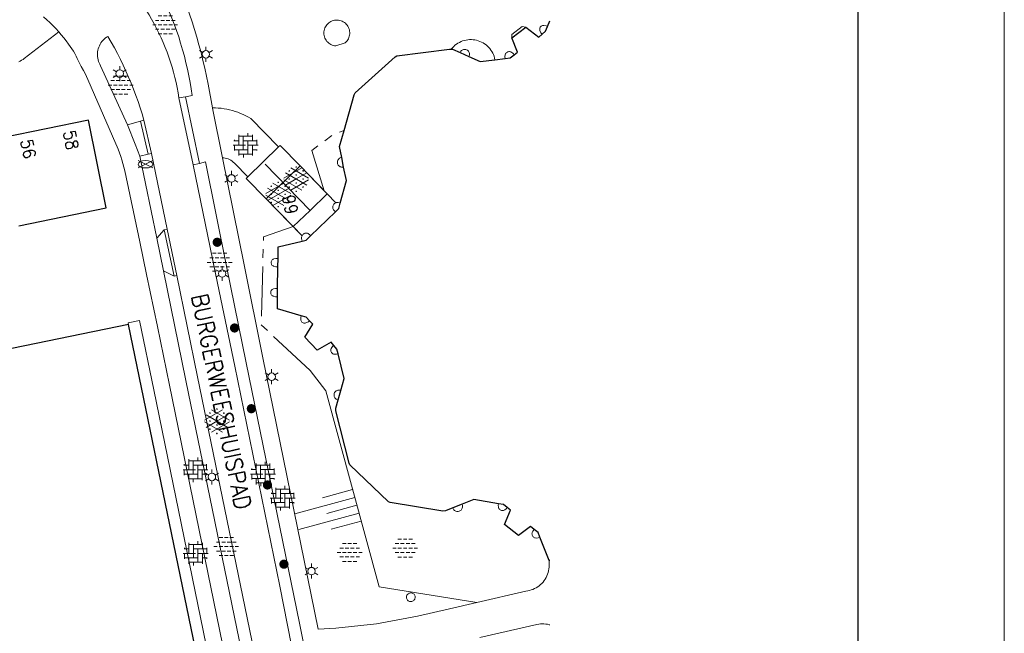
# Model space of a CAD drawing. Header units: metres. Extents: x 118574 to 118781, y 483563 to 483693.
# Tile 17 of 21: x 118744 to 118759, y 483664 to 483673. Entities that reach past the tile are written whole.
import ezdxf
from ezdxf.enums import TextEntityAlignment as Align

# ---------------------------------------------------------------- set-up
doc = ezdxf.new("R2010")
doc.units = ezdxf.units.M
doc.header["$MEASUREMENT"] = 0
doc.linetypes.add('DGN Style 2', pattern=[3.718871, 2.231323, -1.487549])
doc.linetypes.add('hek', pattern=[1.14, 0.75, -0.13, 0.13, -0.13])
for name, color, linetype, lineweight in [('Baakschild', 7, 'Continuous', 0), ('Barrier', 7, 'Continuous', 0), ('Kader', 7, 'Continuous', 0), ('Klemmfix', 7, 'Continuous', 0), ('Level 17', 7, 'Continuous', 0), ('Level 19', 7, 'Continuous', 0), ('Level 21', 7, 'Continuous', 0), ('Level 22', 7, 'Continuous', 0), ('Level 23', 7, 'Continuous', 0), ('Level 50', 7, 'Continuous', 0), ('Oml_ voetganger', 7, 'Continuous', 0), ('Omleiding fiets', 7, 'Continuous', 0), ('Omleiding OV', 7, 'Continuous', 0), ('Werkterrein', 7, 'Continuous', 0)]:
    doc.layers.add(name, color=color, linetype=linetype, lineweight=lineweight)
doc.styles.add('Style-STANDARD', font='STANDARD.shx')

# ---------------------------------------------------------------- blocks, each defined once
blk = doc.blocks.new('A1')
at = {"layer": 'Kader', "color": 7, "linetype": 'Continuous', "lineweight": 0, "flags": 128}
blk.add_lwpolyline([(-0.42, -0.297), (0.42, -0.297), (0.42, 0.297), (-0.42, 0.297), (-0.42, -0.297)], close=True, dxfattribs=at)
at = {"layer": 'Kader', "color": 7, "linetype": 'Continuous', "lineweight": 30, "flags": 128}
blk.add_lwpolyline([(-0.41, -0.287), (0.41, -0.287), (0.41, 0.287), (-0.41, 0.287), (-0.41, -0.287)], close=True, dxfattribs=at)
blk = doc.blocks.new('ONVERH_1')
at = {"layer": 'Barrier', "color": 7, "linetype": 'Continuous', "lineweight": 0}
for p, q in [((-1.18, 0.54), (-0.75, 0.54)), ((-0.86, 1.08), (-0.42, 1.08)), ((-0.54, 0.54), (-0.1, 0.54)), ((-0.21, 1.08), (0.22, 1.08)), ((0.12, 0.54), (0.55, 0.54)), ((0.44, 1.08), (0.87, 1.08)), ((0.77, 0.54), (1.2, 0.54)), ((-1.5, -0.01), (-1.07, -0.01)), ((-1.18, -0.54), (-0.75, -0.54)), ((-1.18, -0.54), (-0.75, -0.54)), ((-0.86, -0.01), (-0.42, -0.01)), ((-0.86, -1.09), (-0.42, -1.09)), ((-0.54, -0.54), (-0.1, -0.54)), ((-0.21, -0.01), (0.22, -0.01)), ((-0.21, -1.09), (0.22, -1.09)), ((0.12, -0.54), (0.55, -0.54)), ((0.44, -0.01), (0.87, -0.01)), ((0.44, -1.09), (0.87, -1.09)), ((0.77, -0.54), (1.2, -0.54)), ((1.09, -0.01), (1.5, -0.01))]:
    blk.add_line(p, q, dxfattribs=at)
blk = doc.blocks.new('OVERH')
at = {"layer": 'Barrier', "color": 7, "linetype": 'Continuous', "lineweight": 0}
for p, q in [((-0.81, 0), (-0.81, 1.26)), ((0.27, 1.08), (0.27, 1.47)), ((0.82, 0.54), (0.82, 1.26)), ((-1.4, 0.54), (-0.81, 0.54)), ((-1.35, 0.54), (-1.35, 0.65)), ((-0.81, 1.08), (0.82, 1.08)), ((-0.27, -0.54), (-0.27, 1.08)), ((-0.27, 0.54), (1.35, 0.54)), ((0.27, -1.08), (0.27, 0.54)), ((1.35, 0), (1.35, 0.65)), ((-1.5, 0), (0, 0)), ((-1.35, -0.65), (-1.35, 0)), ((-1.35, -0.54), (0.27, -0.54)), ((-0.81, -1.26), (-0.81, -0.54)), ((-0.81, -1.08), (0.82, -1.08)), ((-0.26, -1.48), (-0.26, -1.08)), ((0.27, 0), (1.5, 0)), ((0.82, -1.26), (0.82, 0)), ((0.82, -0.54), (1.4, -0.54)), ((1.35, -0.65), (1.35, -0.54))]:
    blk.add_line(p, q, dxfattribs=at)
blk = doc.blocks.new('GVERH')
at = {"layer": 'Barrier', "color": 7, "linetype": 'Continuous', "lineweight": 0}
for p, q in [((-1.5, 0.1), (0.66, 1.35)), ((-0.66, 1.35), (1.5, 0.1)), ((-1.3, 0.75), (1.3, -0.75)), ((0, 0), (1.3, 0.75)), ((-1.5, -0.1), (0.66, -1.34)), ((-1.3, -0.75), (0, 0)), ((-0.66, -1.34), (1.5, -0.1))]:
    blk.add_line(p, q, dxfattribs=at)
for centre in [(0, 1.45), (-0.84, 0.97), (-0.84, 0), (0, 0.48), (0.83, 0), (0.84, 0.97), (-0.84, -0.97), (0, -0.48), (0.83, -0.97), (0, -1.49)]:
    blk.add_circle(centre, 0.035, dxfattribs=at)
blk = doc.blocks.new('TALUD_1')
at = {"layer": 'Klemmfix', "color": 7, "linetype": 'Continuous', "lineweight": 0}
for p, q in [((-0.713, -0.001), (-0.712, -0.713)), ((-0.357, -0.001), (-0.355, -1.425)), ((-0.001, -0.001), (0, -0.713)), ((0.356, 0), (0.357, -1.426)), ((0.712, -0.001), (0.713, -0.713))]:
    blk.add_line(p, q, dxfattribs=at)
blk = doc.blocks.new('BRPIJP_1')
at = {"layer": 'Omleiding fiets', "color": 7, "linetype": 'Continuous', "lineweight": 0}
for p, q in [((-0.9, -0.45), (0.89, 0.44)), ((-0.9, 0.44), (0.89, -0.45))]:
    blk.add_line(p, q, dxfattribs=at)
blk.add_ellipse((0, -0.01), major_axis=(0.89, 0), ratio=0.5, dxfattribs=at)
blk = doc.blocks.new('BOOM')
at = {"layer": 'Oml_ voetganger', "linetype": 'Continuous', "lineweight": 0}
h = blk.add_hatch(color=7, dxfattribs=at)
edge = h.paths.add_edge_path()
edge.add_arc((0, 0), 0.56, 0, 360)
blk = doc.blocks.new('LANTPL_1')
at = {"layer": 'Level 50', "color": 7, "linetype": 'Continuous', "lineweight": 13}
for p, q in [((-0.38, 0.22), (-0.78, 0.45)), ((0, 0.45), (0, 0.9)), ((0.78, 0.45), (0.39, 0.22)), ((-0.38, -0.22), (-0.78, -0.46)), ((0, -0.9), (0, -0.46)), ((0.78, -0.46), (0.39, -0.22))]:
    blk.add_line(p, q, dxfattribs=at)
blk.add_circle((0, 0), 0.45, dxfattribs=at)
blk = doc.blocks.new('BOOM_1')
at = {"layer": 'Oml_ voetganger', "linetype": 'Continuous', "lineweight": 0}
h = blk.add_hatch(color=7, dxfattribs=at)
edge = h.paths.add_edge_path()
edge.add_arc((0, 0), 0.56, 0, 360)

msp = doc.modelspace()

# ---------------------------------------------------------------- linework, layer by layer
at = {"layer": 'Kader', "color": 7, "linetype": 'Continuous', "lineweight": 30}
for p, q in [((118751.476, 483672.984), (118751.688, 483673.144)), ((118750.694, 483672.764), (118750.829, 483672.703)), ((118751.221, 483672.655), (118751.375, 483672.675)), ((118748.941, 483671.039), (118748.912, 483671.183)), ((118748.443, 483670.005), (118748.818, 483670.365)), ((118747.95, 483669.534), (118747.952, 483669.661)), ((118747.946, 483669.212), (118747.95, 483669.534)), ((118747.944, 483669.084), (118747.946, 483669.212)), ((118748.859, 483667.532), (118748.899, 483667.675)), ((118750.724, 483665.959), (118750.585, 483665.905)), ((118752.037, 483665.112), (118751.897, 483665.466)), ((118752.047, 483665.113), (118752.037, 483665.112))]:
    msp.add_line(p, q, dxfattribs=at)
at = {"layer": 'Kader', "color": 7, "linetype": 'Continuous', "lineweight": 30, "flags": 128}
for points in [[(118752.011, 483673.158), (118752.047, 483673.243)], [(118751.688, 483673.144), (118751.884, 483672.995), (118751.932, 483673.04)], [(118751.932, 483673.04), (118751.981, 483673.087), (118752.011, 483673.158)], [(118751.508, 483672.73), (118751.561, 483672.771), (118751.476, 483672.984)], [(118748.947, 483671.591), (118749.1, 483672.129), (118749.115, 483672.157), (118749.715, 483672.699), (118749.742, 483672.715), (118750.537, 483672.815), (118750.563, 483672.816)], [(118750.563, 483672.816), (118750.579, 483672.816), (118750.694, 483672.764)], [(118750.829, 483672.703), (118750.999, 483672.627), (118751.221, 483672.655)], [(118751.375, 483672.675), (118751.448, 483672.684), (118751.508, 483672.73)], [(118744.047, 483670.155), (118745.365, 483670.426), (118745.095, 483671.744), (118743.822, 483671.484), (118743.692, 483672.121), (118742.418, 483671.861), (118742.288, 483672.497), (118740.965, 483672.227)], [(118748.912, 483671.183), (118748.878, 483671.349), (118748.947, 483671.591)], [(118748.89, 483670.495), (118748.982, 483670.838), (118748.941, 483671.039)], [(118745.701, 483668.665), (118742.543, 483668.021), (118742.481, 483668.322), (118742.796, 483668.389), (118742.743, 483668.646), (118742.428, 483668.579), (118742.052, 483670.407), (118743.515, 483670.708)], [(118748.818, 483670.365), (118748.869, 483670.414), (118748.89, 483670.495)], [(118748.317, 483669.925), (118748.375, 483669.938), (118748.443, 483670.005)], [(118747.952, 483669.661), (118747.954, 483669.839), (118748.317, 483669.925)], [(118748.303, 483668.797), (118747.942, 483668.903), (118747.944, 483669.084)], [(118748.424, 483668.724), (118748.374, 483668.776), (118748.303, 483668.797)], [(118746.262, 483662.698), (118746.752, 483662.797), (118746.903, 483662.827), (118745.701, 483668.665)], [(118748.793, 483668.353), (118748.752, 483668.403), (118748.54, 483668.282), (118748.355, 483668.476), (118748.474, 483668.671), (118748.424, 483668.724)], [(118748.857, 483668.225), (118748.839, 483668.297), (118748.793, 483668.353)], [(118748.899, 483667.675), (118748.95, 483667.856), (118748.857, 483668.225)], [(118750.585, 483665.905), (118750.475, 483665.862), (118750.433, 483665.858), (118749.644, 483665.984), (118749.617, 483665.995), (118749.036, 483666.556), (118749.023, 483666.58), (118748.821, 483667.367), (118748.825, 483667.408), (118748.859, 483667.532)], [(118751.274, 483665.968), (118750.902, 483666.029), (118750.724, 483665.959)], [(118751.407, 483665.911), (118751.35, 483665.956), (118751.274, 483665.968)], [(118751.812, 483665.579), (118751.756, 483665.623), (118751.574, 483665.488), (118751.364, 483665.655), (118751.457, 483665.872), (118751.407, 483665.911)], [(118751.897, 483665.466), (118751.87, 483665.535), (118751.812, 483665.579)]]:
    msp.add_lwpolyline(points, dxfattribs=at)
at = {"layer": 'Level 17', "color": 7, "linetype": 'Continuous', "lineweight": 0}
for p, q in [((118746.56, 483672.098), (118746.459, 483672.081)), ((118746.671, 483671.073), (118746.459, 483672.081)), ((118746.56, 483672.098), (118746.769, 483671.094)), ((118745.88, 483671.73), (118745.684, 483671.675)), ((118745.932, 483671.745), (118745.88, 483671.73)), ((118745.993, 483671.232), (118745.88, 483671.73)), ((118745.932, 483671.745), (118746.045, 483671.245)), ((118747.961, 483671.341), (118747.496, 483670.891)), ((118745.871, 483671.201), (118745.993, 483671.232)), ((118745.871, 483671.201), (118746.125, 483669.969)), ((118745.993, 483671.232), (118746.045, 483671.245)), ((118746.045, 483671.245), (118746.281, 483670.104)), ((118746.671, 483671.073), (118746.769, 483671.094)), ((118748.646, 483670.682), (118748.285, 483671.055)), ((118747.774, 483670.559), (118748.181, 483670.142)), ((118748.693, 483670.634), (118748.646, 483670.682)), ((118748.821, 483670.501), (118748.693, 483670.634)), ((118746.125, 483669.969), (118746.236, 483670.095)), ((118746.236, 483670.095), (118746.281, 483670.104)), ((118746.236, 483670.095), (118746.388, 483669.395)), ((118746.281, 483670.104), (118746.425, 483669.403)), ((118748.181, 483670.142), (118748.314, 483670.005)), ((118746.125, 483669.969), (118746.226, 483669.477)), ((118746.388, 483669.395), (118746.226, 483669.477)), ((118746.425, 483669.403), (118746.388, 483669.395))]:
    msp.add_line(p, q, dxfattribs=at)
at = {"layer": 'Level 17', "color": 7, "linetype": 'Continuous', "lineweight": 0, "flags": 128}
for points in [[(118746.142, 483673.745), (118746.144, 483673.743), (118746.189, 483673.653), (118746.233, 483673.562), (118746.275, 483673.47), (118746.314, 483673.377), (118746.352, 483673.284), (118746.389, 483673.189), (118746.423, 483673.095), (118746.455, 483672.999), (118746.485, 483672.903), (118746.514, 483672.806), (118746.541, 483672.709), (118746.565, 483672.611), (118746.588, 483672.513), (118746.609, 483672.414), (118746.628, 483672.315), (118746.645, 483672.215), (118746.659, 483672.115), (118746.56, 483672.098)], [(118746.965, 483671.931), (118746.899, 483672.289), (118746.875, 483672.408), (118746.849, 483672.527), (118746.821, 483672.645), (118746.792, 483672.763), (118746.761, 483672.88), (118746.728, 483672.996), (118746.693, 483673.112), (118746.656, 483673.228), (118746.617, 483673.343), (118746.577, 483673.457), (118746.535, 483673.571), (118746.491, 483673.684), (118746.423, 483673.789)], [(118746.459, 483672.081), (118746.446, 483672.159), (118746.432, 483672.237), (118746.416, 483672.314), (118746.398, 483672.39), (118746.378, 483672.467), (118746.356, 483672.543), (118746.333, 483672.618), (118746.308, 483672.692), (118746.281, 483672.767), (118746.253, 483672.84), (118746.223, 483672.913), (118746.191, 483672.985), (118746.158, 483673.056), (118746.123, 483673.127), (118746.086, 483673.197), (118746.048, 483673.265), (118746.008, 483673.333), (118745.966, 483673.4), (118745.923, 483673.466), (118745.879, 483673.531), (118745.845, 483673.579)], [(118744.419, 483673.301), (118744.468, 483673.258), (118744.515, 483673.215), (118744.561, 483673.17), (118744.605, 483673.124), (118744.649, 483673.076)], [(118744.649, 483673.076), (118744.687, 483673.032), (118744.725, 483672.986), (118744.761, 483672.939), (118744.797, 483672.892), (118744.821, 483672.857), (118744.845, 483672.822), (118744.868, 483672.785), (118744.889, 483672.748), (118744.909, 483672.711), (118744.927, 483672.672), (118744.957, 483672.612), (118744.987, 483672.553), (118745.019, 483672.495), (118745.052, 483672.437), (118745.541, 483671.306), (118745.563, 483671.253), (118745.582, 483671.2), (118745.599, 483671.146), (118745.615, 483671.092), (118745.63, 483671.037), (118745.642, 483670.982), (118745.868, 483669.915), (118745.971, 483669.419), (118746.135, 483668.639), (118746.316, 483667.754), (118747.251, 483663.19)], [(118745.684, 483671.675), (118745.277, 483672.566), (118745.265, 483672.587), (118745.255, 483672.609), (118745.247, 483672.631), (118745.24, 483672.655), (118745.235, 483672.678), (118745.232, 483672.702), (118745.231, 483672.726), (118745.231, 483672.751), (118745.233, 483672.775), (118745.238, 483672.798), (118745.243, 483672.822), (118745.251, 483672.845), (118745.261, 483672.867), (118745.272, 483672.889), (118745.284, 483672.909), (118745.299, 483672.929), (118745.314, 483672.947), (118745.331, 483672.964), (118745.349, 483672.98), (118745.369, 483672.995), (118745.389, 483673.007), (118745.438, 483672.922), (118745.486, 483672.836), (118745.532, 483672.749), (118745.577, 483672.661), (118745.619, 483672.573), (118745.661, 483672.483), (118745.7, 483672.393), (118745.739, 483672.302), (118745.775, 483672.211), (118745.81, 483672.119), (118745.843, 483672.026), (118745.874, 483671.933), (118745.904, 483671.839), (118745.932, 483671.745)], [(118746.965, 483671.931), (118747.009, 483671.93), (118747.052, 483671.928), (118747.095, 483671.924), (118747.138, 483671.918), (118747.181, 483671.911), (118747.223, 483671.901), (118747.265, 483671.891), (118747.307, 483671.878), (118747.348, 483671.864), (118747.388, 483671.848), (118747.428, 483671.831), (118747.467, 483671.812), (118747.505, 483671.791), (118747.542, 483671.769), (118747.961, 483671.341)], [(118747.114, 483671.18), (118746.967, 483671.928), (118746.965, 483671.931)], [(118745.684, 483671.675), (118745.799, 483671.384), (118745.871, 483671.201)], [(118747.496, 483670.891), (118747.294, 483671.099), (118747.278, 483671.114), (118747.26, 483671.128), (118747.241, 483671.141), (118747.222, 483671.151), (118747.201, 483671.161), (118747.18, 483671.168), (118747.158, 483671.174), (118747.136, 483671.178), (118747.114, 483671.18)], [(118747.114, 483671.18), (118747.44, 483669.568), (118747.725, 483668.164), (118748.555, 483664.079)], [(118748.271, 483663.247), (118747.98, 483664.725), (118747.299, 483668.04), (118747.042, 483669.291), (118746.671, 483671.073)], [(118746.769, 483671.094), (118746.858, 483671.116), (118747.18, 483669.523), (118747.473, 483668.091), (118748.274, 483664.167), (118748.435, 483663.367)], [(118746.226, 483669.477), (118746.564, 483667.826), (118747.545, 483663.038), (118747.559, 483662.962), (118747.572, 483662.885), (118747.582, 483662.809), (118747.591, 483662.732), (118747.597, 483662.655), (118747.602, 483662.578), (118747.605, 483662.5), (118747.605, 483662.423), (118747.605, 483662.299), (118747.662, 483662.296), (118747.675, 483662.296), (118747.687, 483662.298), (118747.7, 483662.301), (118747.712, 483662.305), (118747.723, 483662.312), (118747.733, 483662.319), (118747.742, 483662.328), (118747.75, 483662.338), (118747.757, 483662.349), (118747.763, 483662.357)], [(118747.763, 483662.357), (118747.768, 483662.387), (118747.773, 483662.45), (118747.776, 483662.513), (118747.777, 483662.576), (118747.777, 483662.639), (118747.775, 483662.702), (118747.772, 483662.765), (118747.766, 483662.828), (118747.759, 483662.89), (118747.751, 483662.953), (118747.741, 483663.015), (118747.729, 483663.077), (118746.739, 483667.877), (118746.425, 483669.403)]]:
    msp.add_lwpolyline(points, dxfattribs=at)
at = {"layer": 'Level 19', "color": 7, "linetype": 'Continuous', "lineweight": 0, "flags": 128}
for points in [[(118748.824, 483672.864), (118748.805, 483672.866), (118748.786, 483672.87), (118748.767, 483672.876), (118748.749, 483672.884), (118748.733, 483672.894), (118748.717, 483672.905), (118748.702, 483672.918), (118748.689, 483672.932), (118748.677, 483672.948), (118748.667, 483672.965), (118748.658, 483672.982), (118748.652, 483673), (118748.647, 483673.019), (118748.644, 483673.039), (118748.643, 483673.058), (118748.644, 483673.077), (118748.647, 483673.097), (118748.651, 483673.115), (118748.658, 483673.134), (118748.667, 483673.151), (118748.677, 483673.168), (118748.689, 483673.183), (118748.702, 483673.198), (118748.716, 483673.211), (118748.732, 483673.222), (118748.749, 483673.232), (118748.767, 483673.24), (118748.785, 483673.246), (118748.804, 483673.25), (118748.824, 483673.253), (118748.843, 483673.253), (118748.863, 483673.251), (118748.882, 483673.248), (118748.901, 483673.243), (118748.919, 483673.236), (118748.936, 483673.227), (118748.952, 483673.216), (118748.967, 483673.204), (118748.981, 483673.19), (118748.994, 483673.175), (118749.005, 483673.159), (118749.014, 483673.142), (118749.021, 483673.124), (118749.027, 483673.105), (118749.031, 483673.086), (118749.033, 483673.067), (118749.033, 483673.047), (118749.03, 483673.028), (118749.026, 483673.009), (118749.021, 483672.99), (118749.013, 483672.972), (118749.003, 483672.955), (118748.992, 483672.939), (118748.98, 483672.924), (118748.966, 483672.911), (118748.824, 483672.864)], [(118744.046, 483672.625), (118744.068, 483672.635), (118744.089, 483672.647), (118744.11, 483672.661), (118744.129, 483672.675), (118744.649, 483673.076)], [(118750.563, 483672.816), (118750.58, 483672.836), (118750.599, 483672.855), (118750.618, 483672.873), (118750.639, 483672.889), (118750.662, 483672.904), (118750.685, 483672.917), (118750.709, 483672.929), (118750.734, 483672.938), (118750.759, 483672.946), (118750.785, 483672.952), (118750.811, 483672.956), (118750.838, 483672.959), (118750.865, 483672.959), (118750.891, 483672.957), (118750.918, 483672.954), (118750.944, 483672.948), (118750.969, 483672.941), (118750.994, 483672.932), (118751.019, 483672.921), (118751.042, 483672.909), (118751.065, 483672.895), (118751.086, 483672.879), (118751.107, 483672.861), (118751.125, 483672.843), (118751.143, 483672.823), (118751.159, 483672.801), (118751.174, 483672.779), (118751.187, 483672.756), (118751.198, 483672.732), (118751.207, 483672.707), (118751.215, 483672.681), (118751.221, 483672.655)], [(118750.947, 483664.479), (118749.474, 483664.716), (118748.672, 483667.67), (118748.436, 483667.976)], [(118752.037, 483665.112), (118752.037, 483665.039), (118752.037, 483665.012), (118752.034, 483664.985), (118752.029, 483664.958), (118752.023, 483664.931), (118752.014, 483664.906), (118752.004, 483664.88), (118751.992, 483664.856), (118751.979, 483664.832), (118751.963, 483664.81), (118751.947, 483664.788), (118751.928, 483664.768), (118751.909, 483664.749), (118751.888, 483664.732), (118751.866, 483664.716), (118751.842, 483664.701), (118751.818, 483664.689), (118751.793, 483664.678), (118751.768, 483664.669), (118751.741, 483664.661), (118751.715, 483664.656), (118751.688, 483664.652), (118750.947, 483664.479)], [(118748.555, 483664.079), (118748.821, 483664.092), (118749.437, 483664.16), (118750.051, 483664.272), (118750.534, 483664.383), (118750.947, 483664.479)], [(118750.995, 483663.953), (118751.854, 483664.15), (118751.88, 483664.155), (118751.906, 483664.158), (118751.933, 483664.159), (118751.959, 483664.159), (118751.985, 483664.156), (118752.012, 483664.152), (118752.037, 483664.146), (118752.047, 483664.143)]]:
    msp.add_lwpolyline(points, dxfattribs=at)
at = {"layer": 'Level 21', "color": 7, "linetype": 'Continuous', "lineweight": 0, "flags": 128}
for points in [[(118751.688, 483673.144), (118751.632, 483673.157), (118751.476, 483673.037), (118751.476, 483672.984)], [(118752.011, 483673.158), (118751.99, 483673.167), (118751.957, 483673.171), (118751.946, 483673.171), (118751.936, 483673.17), (118751.927, 483673.166), (118751.918, 483673.161), (118751.91, 483673.154), (118751.904, 483673.146), (118751.899, 483673.137), (118751.896, 483673.127), (118751.895, 483673.117), (118751.895, 483673.107), (118751.898, 483673.097), (118751.91, 483673.063), (118751.932, 483673.04)], [(118750.829, 483672.703), (118750.833, 483672.715), (118750.837, 483672.726), (118750.838, 483672.739), (118750.837, 483672.751), (118750.834, 483672.762), (118750.829, 483672.773), (118750.822, 483672.784), (118750.814, 483672.793), (118750.805, 483672.8), (118750.794, 483672.806), (118750.783, 483672.81), (118750.771, 483672.812), (118750.758, 483672.812), (118750.746, 483672.811), (118750.735, 483672.807), (118750.724, 483672.801), (118750.715, 483672.794), (118750.706, 483672.785), (118750.699, 483672.775), (118750.694, 483672.764)], [(118751.508, 483672.73), (118751.494, 483672.749), (118751.468, 483672.768), (118751.458, 483672.773), (118751.448, 483672.776), (118751.438, 483672.778), (118751.428, 483672.777), (118751.417, 483672.775), (118751.408, 483672.771), (118751.399, 483672.766), (118751.391, 483672.759), (118751.384, 483672.751), (118751.379, 483672.742), (118751.376, 483672.732), (118751.371, 483672.7), (118751.375, 483672.675)], [(118748.912, 483671.183), (118748.9, 483671.181), (118748.889, 483671.177), (118748.878, 483671.171), (118748.869, 483671.163), (118748.861, 483671.154), (118748.854, 483671.144), (118748.85, 483671.133), (118748.847, 483671.121), (118748.846, 483671.109), (118748.847, 483671.097), (118748.85, 483671.086), (118748.854, 483671.076), (118748.86, 483671.066), (118748.867, 483671.057), (118748.876, 483671.05), (118748.886, 483671.044), (118748.896, 483671.04), (118748.907, 483671.037), (118748.919, 483671.036), (118748.93, 483671.037), (118748.941, 483671.039)], [(118748.818, 483670.365), (118748.79, 483670.395), (118748.784, 483670.405), (118748.779, 483670.415), (118748.777, 483670.427), (118748.776, 483670.438), (118748.778, 483670.45), (118748.781, 483670.461), (118748.786, 483670.472), (118748.793, 483670.481), (118748.801, 483670.489), (118748.811, 483670.496), (118748.821, 483670.501)], [(118748.821, 483670.501), (118748.83, 483670.503), (118748.84, 483670.505), (118748.849, 483670.505), (118748.858, 483670.503), (118748.89, 483670.495)], [(118748.317, 483669.925), (118748.308, 483669.964), (118748.307, 483669.975), (118748.308, 483669.985), (118748.31, 483669.995), (118748.314, 483670.005)], [(118748.314, 483670.005), (118748.319, 483670.014), (118748.326, 483670.023), (118748.335, 483670.03), (118748.344, 483670.036), (118748.354, 483670.041), (118748.365, 483670.043), (118748.376, 483670.044), (118748.387, 483670.043), (118748.398, 483670.041), (118748.408, 483670.036), (118748.417, 483670.03), (118748.426, 483670.023), (118748.443, 483670.005)], [(118747.952, 483669.661), (118747.921, 483669.662), (118747.89, 483669.656), (118747.88, 483669.652), (118747.872, 483669.646), (118747.864, 483669.639), (118747.858, 483669.631), (118747.853, 483669.622), (118747.85, 483669.612), (118747.849, 483669.602), (118747.849, 483669.592), (118747.852, 483669.582), (118747.856, 483669.572), (118747.861, 483669.563), (118747.869, 483669.556), (118747.877, 483669.55), (118747.886, 483669.546), (118747.92, 483669.535), (118747.95, 483669.534)], [(118747.946, 483669.212), (118747.915, 483669.212), (118747.882, 483669.203), (118747.872, 483669.199), (118747.864, 483669.194), (118747.856, 483669.187), (118747.85, 483669.178), (118747.846, 483669.169), (118747.843, 483669.159), (118747.842, 483669.149), (118747.843, 483669.139), (118747.845, 483669.129), (118747.85, 483669.12), (118747.856, 483669.111), (118747.863, 483669.104), (118747.872, 483669.098), (118747.881, 483669.094), (118747.912, 483669.085), (118747.944, 483669.084)], [(118748.303, 483668.797), (118748.296, 483668.775), (118748.297, 483668.743), (118748.298, 483668.732), (118748.301, 483668.722), (118748.306, 483668.713), (118748.313, 483668.705), (118748.321, 483668.698), (118748.33, 483668.693), (118748.34, 483668.689), (118748.351, 483668.688), (118748.361, 483668.688), (118748.371, 483668.691), (118748.381, 483668.695), (118748.409, 483668.71), (118748.424, 483668.724)], [(118748.793, 483668.353), (118748.771, 483668.335), (118748.754, 483668.307), (118748.75, 483668.297), (118748.748, 483668.287), (118748.747, 483668.277), (118748.749, 483668.266), (118748.752, 483668.257), (118748.757, 483668.247), (118748.763, 483668.239), (118748.771, 483668.232), (118748.78, 483668.227), (118748.79, 483668.223), (118748.8, 483668.221), (118748.835, 483668.219), (118748.857, 483668.225)], [(118748.899, 483667.675), (118748.888, 483667.679), (118748.876, 483667.68), (118748.864, 483667.68), (118748.852, 483667.678), (118748.841, 483667.674), (118748.83, 483667.669), (118748.821, 483667.661), (118748.812, 483667.653), (118748.805, 483667.643), (118748.8, 483667.632), (118748.797, 483667.62), (118748.796, 483667.608), (118748.796, 483667.596), (118748.799, 483667.584), (118748.803, 483667.573), (118748.809, 483667.563), (118748.817, 483667.553), (118748.826, 483667.545), (118748.837, 483667.539), (118748.848, 483667.535), (118748.859, 483667.532)], [(118750.585, 483665.905), (118750.589, 483665.894), (118750.595, 483665.884), (118750.603, 483665.874), (118750.611, 483665.867), (118750.621, 483665.86), (118750.632, 483665.855), (118750.644, 483665.852), (118750.655, 483665.851), (118750.667, 483665.852), (118750.679, 483665.855), (118750.69, 483665.859), (118750.7, 483665.865), (118750.709, 483665.872), (118750.717, 483665.881), (118750.723, 483665.891), (118750.728, 483665.902), (118750.731, 483665.914), (118750.732, 483665.925), (118750.731, 483665.937), (118750.73, 483665.943), (118750.724, 483665.959)], [(118751.274, 483665.968), (118751.271, 483665.945), (118751.272, 483665.918), (118751.274, 483665.908), (118751.278, 483665.898), (118751.283, 483665.889), (118751.29, 483665.881), (118751.298, 483665.874), (118751.307, 483665.869), (118751.317, 483665.866), (118751.327, 483665.864), (118751.338, 483665.864), (118751.348, 483665.866), (118751.358, 483665.869), (118751.367, 483665.875), (118751.391, 483665.891), (118751.407, 483665.911)], [(118751.812, 483665.579), (118751.793, 483665.556), (118751.781, 483665.536), (118751.779, 483665.525), (118751.778, 483665.515), (118751.779, 483665.504), (118751.782, 483665.493), (118751.786, 483665.483), (118751.792, 483665.475), (118751.8, 483665.467), (118751.808, 483665.46), (118751.818, 483665.455), (118751.828, 483665.452), (118751.839, 483665.451), (118751.87, 483665.455), (118751.897, 483665.466)], [(118749.956, 483664.494), (118749.945, 483664.494), (118749.934, 483664.496), (118749.923, 483664.501), (118749.914, 483664.506), (118749.905, 483664.514), (118749.898, 483664.523), (118749.893, 483664.533), (118749.889, 483664.543), (118749.887, 483664.555), (118749.887, 483664.566), (118749.89, 483664.577), (118749.894, 483664.588), (118749.899, 483664.597), (118749.907, 483664.606), (118749.916, 483664.613), (118749.925, 483664.619), (118749.936, 483664.623), (118749.947, 483664.625), (118749.963, 483664.624), (118749.973, 483664.621), (118749.984, 483664.617), (118749.993, 483664.611), (118750.002, 483664.603), (118750.008, 483664.594), (118750.014, 483664.584), (118750.017, 483664.573), (118750.018, 483664.562), (118750.018, 483664.55), (118750.015, 483664.539), (118750.011, 483664.529), (118750.005, 483664.519), (118749.997, 483664.511), (118749.988, 483664.504), (118749.978, 483664.499), (118749.967, 483664.495), (118749.956, 483664.494)]]:
    msp.add_lwpolyline(points, dxfattribs=at)
at = {"layer": 'Level 22', "color": 7, "linetype": 'Continuous', "lineweight": 0}
for p, q in [((118748.434, 483670.384), (118747.76, 483671.082)), ((118748.693, 483670.634), (118748.434, 483670.384)), ((118748.434, 483670.384), (118748.181, 483670.142))]:
    msp.add_line(p, q, dxfattribs=at)
at = {"layer": 'Level 22', "color": 7, "linetype": 'Continuous', "lineweight": 0, "flags": 128}
for points in [[(118747.961, 483671.341), (118747.983, 483671.366), (118748.285, 483671.055)], [(118747.774, 483670.559), (118747.474, 483670.867), (118747.496, 483670.891)], [(118747.077, 483662.833), (118746.081, 483667.685), (118745.867, 483668.726), (118745.695, 483668.691), (118745.701, 483668.665)]]:
    msp.add_lwpolyline(points, dxfattribs=at)
at = {"layer": 'Level 23', "color": 7, "linetype": 'hek', "lineweight": 0, "flags": 128}
for points in [[(118748.646, 483670.682), (118748.459, 483671.287), (118748.766, 483671.517), (118748.947, 483671.591)], [(118748.436, 483667.976), (118747.697, 483668.662), (118747.733, 483669.988), (118748.181, 483670.142)]]:
    msp.add_lwpolyline(points, dxfattribs=at)
at = {"layer": 'Werkterrein', "color": 7, "linetype": 'DGN Style 2', "lineweight": 0, "flags": 128}
msp.add_lwpolyline([(118748.821, 483670.501), (118748.285, 483671.055), (118747.774, 483670.559), (118748.314, 483670.005)], dxfattribs=at)

# ---------------------------------------------------------------- block references
at = {"layer": 'Barrier', "color": 7, "linetype": 'Continuous', "lineweight": 0, "xscale": 0.1250023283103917, "yscale": 0.1250023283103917, "zscale": 0.1250023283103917}
for name, p in [('ONVERH_1', (118746.252, 483673.181)), ('ONVERH_1', (118745.581, 483672.275)), ('OVERH', (118747.463, 483671.368)), ('GVERH', (118748.226, 483670.859)), ('GVERH', (118747.955, 483670.628)), ('ONVERH_1', (118747.072, 483669.605)), ('GVERH', (118747.031, 483667.212)), ('OVERH', (118746.708, 483666.48)), ('OVERH', (118747.724, 483666.415)), ('OVERH', (118748.022, 483666.052)), ('OVERH', (118746.711, 483665.22)), ('ONVERH_1', (118747.171, 483665.323)), ('ONVERH_1', (118749.031, 483665.233)), ('ONVERH_1', (118749.867, 483665.3))]:
    msp.add_blockref(name, p, dxfattribs=at)
at = {"layer": 'Kader', "color": 7, "linetype": 'Continuous', "lineweight": 0, "xscale": 220, "yscale": 220, "zscale": 220}
msp.add_blockref('A1', (118666.495, 483627.865), dxfattribs=at)
at = {"layer": 'Klemmfix', "color": 7, "linetype": 'Continuous', "lineweight": 0, "xscale": 0.3462504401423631, "yscale": 0.6579671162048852, "zscale": 0.3462504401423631, "rotation": 285.1892261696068}
msp.add_blockref('TALUD_1', (118749.141, 483665.944), dxfattribs=at)
at = {"layer": 'Level 50', "color": 7, "linetype": 'Continuous', "lineweight": 13, "xscale": 0.1250023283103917, "yscale": 0.1250023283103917, "zscale": 0.1250023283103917}
for p in [(118746.865, 483672.737), (118745.567, 483672.446), (118747.25, 483670.868), (118747.111, 483669.436), (118747.856, 483667.881), (118746.956, 483666.371), (118748.456, 483664.953)]:
    msp.add_blockref('LANTPL_1', p, dxfattribs=at)
at = {"layer": 'Oml_ voetganger', "color": 7, "linetype": 'Continuous', "lineweight": 0, "xscale": 0.1250023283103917, "yscale": 0.1250023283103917, "zscale": 0.1250023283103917}
for name, p in [('BOOM', (118747.036, 483669.906)), ('BOOM_1', (118747.297, 483668.615)), ('BOOM_1', (118747.55, 483667.399)), ('BOOM_1', (118747.793, 483666.25)), ('BOOM_1', (118748.041, 483665.057))]:
    msp.add_blockref(name, p, dxfattribs=at)
at = {"layer": 'Omleiding fiets', "color": 7, "linetype": 'Continuous', "lineweight": 0, "xscale": 0.1250023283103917, "yscale": 0.1250023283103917, "zscale": 0.1250023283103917}
msp.add_blockref('BRPIJP_1', (118745.955, 483671.082), dxfattribs=at)

# ---------------------------------------------------------------- texts
at = {"layer": 'Baakschild', "color": 7, "linetype": 'Continuous', "lineweight": 0, "style": 'Style-STANDARD'}
for s, p in [('58', (118744.803, 483671.589)), ('56', (118744.16, 483671.457)), ('99', (118748.105, 483670.617))]:
    msp.add_text(s, height=0.1875, rotation=281.65, dxfattribs=at).set_placement(p, align=Align.MIDDLE_LEFT)
at = {"layer": 'Omleiding OV', "color": 7, "linetype": 'Continuous', "lineweight": 0, "style": 'Style-STANDARD'}
msp.add_text('BURGERWEESHUISPAD', height=0.25, rotation=281.63, dxfattribs=at).set_placement((118747.099, 483667.508), align=Align.MIDDLE_CENTER)

doc.saveas('drawing.dxf')
